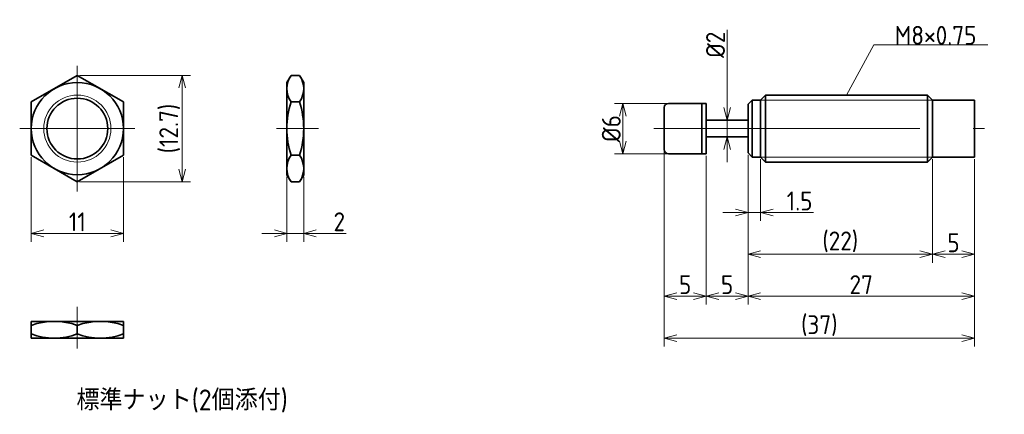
# Model space of a CAD drawing. Header units: millimetres. Extents: x 153 to 271, y 133 to 180.
import ezdxf

# ---------------------------------------------------------------- set-up
doc = ezdxf.new("R2010")
doc.units = ezdxf.units.MM
doc.header["$MEASUREMENT"] = 0
doc.linetypes.add('CENTER', pattern=[50.8, 31.75, -6.35, 6.35, -6.35])
doc.layers.get('0').update_dxf_attribs({"plot": 0})
doc.layers.add('図形', color=7, linetype='Continuous', lineweight=35)
doc.layers.add('寸法・文字', color=3, linetype='Continuous', lineweight=18)
doc.layers.get('0').off()
doc.styles.add('Dimension', font='isocp.shx', dxfattribs={"bigfont": 'bigfont.shx'})
doc.dimstyles.new('DXF用', dxfattribs={"dimscale": 0, "dimtxt": 4.5, "dimasz": 3, "dimexe": 2, "dimexo": 0.5, "dimgap": 0.5, "dimtad": 1, "dimdec": 3, "dimdsep": 46, "dimtxsty": 'Dimension', "dimblk": 'OPEN30', "dimcen": 2.5, "dimclrd": 3, "dimclre": 3, "dimclrt": 3, "dimazin": 2, "dimtfac": 1, "dimtdec": 3, "dimtmove": 0, "dimatfit": 3, "dimldrblk": 'OPEN30', "dimfxl": 1, "dimlwd": 18, "dimlwe": 18, "dimarcsym": 0})

# ---------------------------------------------------------------- blocks, each defined once
blk = doc.blocks.new('_Open30')
at = {"color": 0, "linetype": 'ByBlock', "lineweight": -2}
for p, q in [((-1, 0.268), (0, 0)), ((0, 0), (-1, -0.268)), ((0, 0), (-1, 0))]:
    blk.add_line(p, q, dxfattribs=at)
blk = doc.blocks.new('*D3')
at = {"layer": 'Defpoints', "color": 0}
for p in [(154.5, 164.32), (165.5, 164.32), (165.5, 155)]:
    blk.add_point(p, dxfattribs=at)
at = {"layer": '寸法・文字', "color": 3, "lineweight": 18}
for p, q in [((154.5, 164.07), (154.5, 154)), ((165.5, 164.07), (165.5, 154)), ((156, 155), (164, 155))]:
    blk.add_line(p, q, dxfattribs=at)
at = {"layer": '寸法・文字', "color": 3, "lineweight": 18, "xscale": 1.5, "yscale": 1.5, "zscale": 1.5, "rotation": 180}
blk.add_blockref('_Open30', (154.5, 155), dxfattribs=at)
at = {"layer": '寸法・文字', "color": 3, "lineweight": 18, "xscale": 1.5, "yscale": 1.5, "zscale": 1.5}
blk.add_blockref('_Open30', (165.5, 155), dxfattribs=at)
at = {"layer": '寸法・文字', "color": 3, "insert": (160, 156.37), "char_height": 2.25, "attachment_point": 5, "style": 'Dimension'}
blk.add_mtext('11', dxfattribs=at)
blk = doc.blocks.new('*D4')
at = {"layer": 'Defpoints', "color": 0}
for p in [(160, 173.850853), (160, 161.149147), (172.5, 161.149147)]:
    blk.add_point(p, dxfattribs=at)
at = {"layer": '寸法・文字', "color": 3, "lineweight": 18}
for p, q in [((160.25, 173.850853), (173.5, 173.850853)), ((172.5, 172.350853), (172.5, 162.649147)), ((160.25, 161.149147), (173.5, 161.149147))]:
    blk.add_line(p, q, dxfattribs=at)
at = {"layer": '寸法・文字', "color": 3, "lineweight": 18, "xscale": 1.5, "yscale": 1.5, "zscale": 1.5}
for p, rotation in [((172.5, 173.850853), 90), ((172.5, 161.149147), 270)]:
    blk.add_blockref('_Open30', p, dxfattribs=dict(at, rotation=rotation))
at = {"layer": '寸法・文字', "color": 3, "insert": (171.0125, 167.5), "char_height": 2.25, "attachment_point": 5, "rotation": 90, "style": 'Dimension'}
blk.add_mtext('(12.7)', dxfattribs=at)
blk = doc.blocks.new('*D5')
at = {"layer": 'Defpoints', "color": 0}
for p in [(185, 162), (187, 162), (187, 155)]:
    blk.add_point(p, dxfattribs=at)
at = {"layer": '寸法・文字', "color": 3, "lineweight": 18}
for p, q in [((185, 161.75), (185, 154)), ((187, 161.75), (187, 154)), ((183.5, 155), (182, 155)), ((185, 155), (187, 155)), ((188.5, 155), (192.05, 155))]:
    blk.add_line(p, q, dxfattribs=at)
at = {"layer": '寸法・文字', "color": 3, "lineweight": 18, "xscale": 1.5, "yscale": 1.5, "zscale": 1.5}
blk.add_blockref('_Open30', (185, 155), dxfattribs=at)
at = {"layer": '寸法・文字', "color": 3, "lineweight": 18, "xscale": 1.5, "yscale": 1.5, "zscale": 1.5, "rotation": 180}
blk.add_blockref('_Open30', (187, 155), dxfattribs=at)
at = {"layer": '寸法・文字', "color": 3, "insert": (191.25, 156.38), "char_height": 2.25, "attachment_point": 5, "style": 'Dimension'}
blk.add_mtext('2', dxfattribs=at)
blk = doc.blocks.new('*D6')
at = {"layer": 'Defpoints', "color": 0}
for p in [(230.5, 170.5), (225.07, 164.5), (230.5, 164.5)]:
    blk.add_point(p, dxfattribs=at)
at = {"layer": '寸法・文字', "color": 3, "lineweight": 18}
for p, q in [((230.25, 170.5), (224.07, 170.5)), ((225.07, 169), (225.07, 166)), ((230.25, 164.5), (224.07, 164.5))]:
    blk.add_line(p, q, dxfattribs=at)
at = {"layer": '寸法・文字', "color": 3, "lineweight": 18, "xscale": 1.5, "yscale": 1.5, "zscale": 1.5}
for p, rotation in [((225.07, 170.5), 90), ((225.07, 164.5), 270)]:
    blk.add_blockref('_Open30', p, dxfattribs=dict(at, rotation=rotation))
at = {"layer": '寸法・文字', "color": 3, "insert": (223.69, 167.5), "char_height": 2.25, "attachment_point": 5, "rotation": 90, "style": 'Dimension'}
blk.add_mtext('%%c6', dxfattribs=at)
blk = doc.blocks.new('*D7')
at = {"layer": 'Defpoints', "color": 0}
for p in [(237.5, 168.5), (237.5, 168.5), (237.5, 166.5)]:
    blk.add_point(p, dxfattribs=at)
at = {"layer": '寸法・文字', "color": 3, "lineweight": 18}
for p, q in [((237.5, 170), (237.5, 179.28)), ((237.5, 166.5), (237.5, 168.5)), ((237.5, 165), (237.5, 163.5))]:
    blk.add_line(p, q, dxfattribs=at)
at = {"layer": '寸法・文字', "color": 3, "lineweight": 18, "xscale": 1.5, "yscale": 1.5, "zscale": 1.5}
for p, rotation in [((237.5, 168.5), 270), ((237.5, 166.5), 90)]:
    blk.add_blockref('_Open30', p, dxfattribs=dict(at, rotation=rotation))
at = {"layer": '寸法・文字', "color": 3, "insert": (236.12, 177.5), "char_height": 2.25, "attachment_point": 5, "rotation": 90, "style": 'Dimension'}
blk.add_mtext('%%c2', dxfattribs=at)
blk = doc.blocks.new('*D8')
at = {"layer": 'Defpoints', "color": 0}
for p in [(262, 164.1), (267, 164.1), (262, 152.5)]:
    blk.add_point(p, dxfattribs=at)
at = {"layer": '寸法・文字', "color": 3, "lineweight": 18}
for p, q in [((262, 163.85), (262, 151.5)), ((267, 163.85), (267, 151.5)), ((265.5, 152.5), (263.5, 152.5))]:
    blk.add_line(p, q, dxfattribs=at)
at = {"layer": '寸法・文字', "color": 3, "lineweight": 18, "xscale": 1.5, "yscale": 1.5, "zscale": 1.5, "rotation": 180}
blk.add_blockref('_Open30', (262, 152.5), dxfattribs=at)
at = {"layer": '寸法・文字', "color": 3, "lineweight": 18, "xscale": 1.5, "yscale": 1.5, "zscale": 1.5}
blk.add_blockref('_Open30', (267, 152.5), dxfattribs=at)
at = {"layer": '寸法・文字', "color": 3, "insert": (264.5, 153.875), "char_height": 2.25, "attachment_point": 5, "style": 'Dimension'}
blk.add_mtext('5', dxfattribs=at)
blk = doc.blocks.new('*D9')
at = {"layer": 'Defpoints', "color": 0}
for p in [(240, 164.6), (262, 164.1), (240, 152.5)]:
    blk.add_point(p, dxfattribs=at)
at = {"layer": '寸法・文字', "color": 3, "lineweight": 18}
for p, q in [((240, 164.35), (240, 151.5)), ((262, 163.85), (262, 151.5)), ((260.5, 152.5), (241.5, 152.5))]:
    blk.add_line(p, q, dxfattribs=at)
at = {"layer": '寸法・文字', "color": 3, "lineweight": 18, "xscale": 1.5, "yscale": 1.5, "zscale": 1.5, "rotation": 180}
blk.add_blockref('_Open30', (240, 152.5), dxfattribs=at)
at = {"layer": '寸法・文字', "color": 3, "lineweight": 18, "xscale": 1.5, "yscale": 1.5, "zscale": 1.5}
blk.add_blockref('_Open30', (262, 152.5), dxfattribs=at)
at = {"layer": '寸法・文字', "color": 3, "insert": (251, 153.9875), "char_height": 2.25, "attachment_point": 5, "style": 'Dimension'}
blk.add_mtext('(22)', dxfattribs=at)
blk = doc.blocks.new('*D10')
at = {"layer": 'Defpoints', "color": 0}
for p in [(240, 164.6), (241.5, 164.1), (241.5, 157.49)]:
    blk.add_point(p, dxfattribs=at)
at = {"layer": '寸法・文字', "color": 3, "lineweight": 18}
for p, q in [((240, 164.35), (240, 156.49)), ((241.5, 163.85), (241.5, 156.49)), ((238.5, 157.49), (237, 157.49)), ((240, 157.49), (241.5, 157.49)), ((243, 157.49), (247.79, 157.49))]:
    blk.add_line(p, q, dxfattribs=at)
at = {"layer": '寸法・文字', "color": 3, "lineweight": 18, "xscale": 1.5, "yscale": 1.5, "zscale": 1.5}
blk.add_blockref('_Open30', (240, 157.49), dxfattribs=at)
at = {"layer": '寸法・文字', "color": 3, "lineweight": 18, "xscale": 1.5, "yscale": 1.5, "zscale": 1.5, "rotation": 180}
blk.add_blockref('_Open30', (241.5, 157.49), dxfattribs=at)
at = {"layer": '寸法・文字', "color": 3, "insert": (246.15, 158.86), "char_height": 2.25, "attachment_point": 5, "style": 'Dimension'}
blk.add_mtext('1.5', dxfattribs=at)
blk = doc.blocks.new('*D11')
at = {"layer": 'Defpoints', "color": 0}
for p in [(235, 164.5), (240, 164.6), (235, 147.5)]:
    blk.add_point(p, dxfattribs=at)
at = {"layer": '寸法・文字', "color": 3, "lineweight": 18}
for p, q in [((235, 164.25), (235, 146.5)), ((240, 164.35), (240, 146.5)), ((238.5, 147.5), (236.5, 147.5))]:
    blk.add_line(p, q, dxfattribs=at)
at = {"layer": '寸法・文字', "color": 3, "lineweight": 18, "xscale": 1.5, "yscale": 1.5, "zscale": 1.5, "rotation": 180}
blk.add_blockref('_Open30', (235, 147.5), dxfattribs=at)
at = {"layer": '寸法・文字', "color": 3, "lineweight": 18, "xscale": 1.5, "yscale": 1.5, "zscale": 1.5}
blk.add_blockref('_Open30', (240, 147.5), dxfattribs=at)
at = {"layer": '寸法・文字', "color": 3, "insert": (237.5, 148.875), "char_height": 2.25, "attachment_point": 5, "style": 'Dimension'}
blk.add_mtext('5', dxfattribs=at)
blk = doc.blocks.new('*D12')
at = {"layer": 'Defpoints', "color": 0}
for p in [(230, 165), (235, 164.5), (230, 147.5)]:
    blk.add_point(p, dxfattribs=at)
at = {"layer": '寸法・文字', "color": 3, "lineweight": 18}
for p, q in [((230, 164.75), (230, 146.5)), ((235, 164.25), (235, 146.5)), ((233.5, 147.5), (231.5, 147.5))]:
    blk.add_line(p, q, dxfattribs=at)
at = {"layer": '寸法・文字', "color": 3, "lineweight": 18, "xscale": 1.5, "yscale": 1.5, "zscale": 1.5, "rotation": 180}
blk.add_blockref('_Open30', (230, 147.5), dxfattribs=at)
at = {"layer": '寸法・文字', "color": 3, "lineweight": 18, "xscale": 1.5, "yscale": 1.5, "zscale": 1.5}
blk.add_blockref('_Open30', (235, 147.5), dxfattribs=at)
at = {"layer": '寸法・文字', "color": 3, "insert": (232.5, 148.875), "char_height": 2.25, "attachment_point": 5, "style": 'Dimension'}
blk.add_mtext('5', dxfattribs=at)
blk = doc.blocks.new('*D13')
at = {"layer": 'Defpoints', "color": 0}
for p in [(230, 165), (267, 164.1), (267, 142.5)]:
    blk.add_point(p, dxfattribs=at)
at = {"layer": '寸法・文字', "color": 3, "lineweight": 18}
for p, q in [((230, 164.75), (230, 141.5)), ((267, 163.85), (267, 141.5)), ((231.5, 142.5), (265.5, 142.5))]:
    blk.add_line(p, q, dxfattribs=at)
at = {"layer": '寸法・文字', "color": 3, "lineweight": 18, "xscale": 1.5, "yscale": 1.5, "zscale": 1.5, "rotation": 180}
blk.add_blockref('_Open30', (230, 142.5), dxfattribs=at)
at = {"layer": '寸法・文字', "color": 3, "lineweight": 18, "xscale": 1.5, "yscale": 1.5, "zscale": 1.5}
blk.add_blockref('_Open30', (267, 142.5), dxfattribs=at)
at = {"layer": '寸法・文字', "color": 3, "insert": (248.5, 143.9875), "char_height": 2.25, "attachment_point": 5, "style": 'Dimension'}
blk.add_mtext('(37)', dxfattribs=at)
blk = doc.blocks.new('*D14')
at = {"layer": 'Defpoints', "color": 0}
for p in [(240, 164.6), (267, 164.1), (267, 147.5)]:
    blk.add_point(p, dxfattribs=at)
at = {"layer": '寸法・文字', "color": 3, "lineweight": 18}
for p, q in [((240, 164.35), (240, 146.5)), ((267, 163.85), (267, 146.5)), ((241.5, 147.5), (265.5, 147.5))]:
    blk.add_line(p, q, dxfattribs=at)
at = {"layer": '寸法・文字', "color": 3, "lineweight": 18, "xscale": 1.5, "yscale": 1.5, "zscale": 1.5, "rotation": 180}
blk.add_blockref('_Open30', (240, 147.5), dxfattribs=at)
at = {"layer": '寸法・文字', "color": 3, "lineweight": 18, "xscale": 1.5, "yscale": 1.5, "zscale": 1.5}
blk.add_blockref('_Open30', (267, 147.5), dxfattribs=at)
at = {"layer": '寸法・文字', "color": 3, "insert": (253.5, 148.88), "char_height": 2.25, "attachment_point": 5, "style": 'Dimension'}
blk.add_mtext('27', dxfattribs=at)

msp = doc.modelspace()

# ---------------------------------------------------------------- linework, layer by layer
at = {"layer": '図形', "color": 3, "linetype": 'CENTER', "lineweight": 18}
for p, q in [((160, 175), (160, 160)), ((153.125, 167.5), (166.875, 167.5)), ((183.75, 167.5), (188.75, 167.5)), ((228.75, 167.5), (268.2183, 167.5)), ((160, 141.25), (160, 146.25))]:
    msp.add_line(p, q, dxfattribs=at)
at = {"layer": '図形'}
for p, q in [((160, 173.8509), (154.5, 170.6754)), ((165.5, 170.6754), (160, 173.8509)), ((185, 173), (185.4912, 173.8509)), ((185.4912, 173.8509), (186.5088, 173.8509)), ((187, 173), (186.5088, 173.8509)), ((185, 162), (185, 173)), ((187, 162), (187, 173)), ((241.5, 170.9), (242.1, 171.5)), ((242.1, 171.5), (261.4, 171.5)), ((242.1, 163.5), (242.1, 171.5)), ((261.4, 163.5), (261.4, 171.5)), ((262, 170.9), (261.4, 171.5)), ((154.5, 170.6754), (154.5, 164.3246)), ((165.5, 164.3246), (165.5, 170.6754)), ((185.4912, 170.6754), (186.5088, 170.6754)), ((235, 170.5), (230.5, 170.5)), ((234.5, 164.5), (234.5, 170.5)), ((235, 164.5), (235, 170.5)), ((240.5, 170.9), (240, 170.4)), ((240, 164.6), (240, 170.4)), ((240.5, 164.1), (240.5, 170.9)), ((240.5, 170.9), (241.5, 170.9)), ((241.5, 164.1), (241.5, 170.9)), ((262, 170.9), (267, 170.9)), ((262, 164.1), (262, 170.9)), ((267, 164.1), (267, 170.9)), ((230, 165), (230, 170)), ((240, 168.5), (235, 168.5)), ((240, 166.5), (235, 166.5)), ((235, 164.5), (230.5, 164.5)), ((240.5, 164.1), (240, 164.6)), ((154.5, 164.3246), (160, 161.1491)), ((160, 161.1491), (165.5, 164.3246)), ((185.4912, 164.3246), (186.5088, 164.3246)), ((240.5, 164.1), (241.5, 164.1)), ((241.5, 164.1), (242.1, 163.5)), ((242.1, 163.5), (261.4, 163.5)), ((262, 164.1), (261.4, 163.5)), ((262, 164.1), (267, 164.1)), ((185, 162), (185.4912, 161.1491)), ((185.4912, 161.1491), (186.5088, 161.1491)), ((187, 162), (186.5088, 161.1491)), ((165.5, 144.5), (154.5, 144.5)), ((154.5, 144.5), (154.5, 142.5)), ((165.5, 144.5), (165.5, 142.5)), ((160, 142.9912), (160, 144.0088)), ((165.5, 142.5), (154.5, 142.5))]:
    msp.add_line(p, q, dxfattribs=at)
at = {"layer": '図形', "color": 3, "lineweight": 18}
for p, q in [((241.5, 170.9), (262, 170.9)), ((241.5, 164.1), (262, 164.1))]:
    msp.add_line(p, q, dxfattribs=at)
at = {"layer": '図形'}
for radius in [5.5, 3.625]:
    msp.add_circle((160, 167.5), radius, dxfattribs=at)
at = {"layer": '図形', "color": 3, "lineweight": 18}
msp.add_circle((160, 167.5), 4, dxfattribs=at)
at = {"layer": '図形'}
for centre, radius, start, end in [((187.8114, 172.2631), 2.8114, 145.615751, 214.384248), ((184.1886, 172.2631), 2.8114, 325.615752, 34.384249), ((195.5088, 167.5), 10.5088, 162.412046, 197.587954), ((176.4912, 167.5), 10.5088, 342.412046, 17.587954), ((230.5, 170), 0.5, 90, 180), ((230.5, 165), 0.5, 180, 270), ((187.8114, 162.7369), 2.8114, 145.615752, 214.384249), ((184.1886, 162.7369), 2.8114, 325.615751, 34.384248), ((157.25, 136.557), 7.943, 69.743841, 110.256159), ((162.75, 136.557), 7.943, 69.743841, 110.256159), ((157.25, 150.443), 7.943, 249.743841, 290.256159), ((162.75, 150.443), 7.943, 249.743841, 290.256159)]:
    msp.add_arc(centre, radius, start, end, dxfattribs=at)

# ---------------------------------------------------------------- texts
at = {"layer": '寸法・文字', "color": 3, "insert": (257.5, 177.5), "char_height": 2.25, "attachment_point": 7, "style": 'Dimension'}
msp.add_mtext('M8×0.75', dxfattribs=at)
at = {"layer": '寸法・文字', "insert": (172.5, 135), "char_height": 2.5, "width": 38.75, "attachment_point": 5, "style": 'Dimension'}
msp.add_mtext('標準ナット(2個添付)', dxfattribs=at)

# ---------------------------------------------------------------- dimensions: what is measured, and where the dimension line sits
at = {"layer": '寸法・文字'}
for base, p1, p2, text, override, picture, middle in [((237.5, 168.5), (237.5, 166.5), (237.5, 168.5), '%%c<>', {"dimscale": 0.5, "dimse1": 1, "dimse2": 1}, '*D7', (237.5, 177.5)), ((172.5, 161.1491), (160, 173.8509), (160, 161.1491), '(<>)', {"dimscale": 0.5, "dimdec": 1}, '*D4', (172.5, 167.5))]:
    dim = msp.add_linear_dim(base=base, p1=p1, p2=p2, angle=90, text=text, dimstyle='DXF用', override=override, dxfattribs=at)
    dim.commit()
    dim.dimension.update_dxf_attribs({"geometry": picture, "text_midpoint": middle, "dimtype": 160})
dim = msp.add_linear_dim(base=(225.0656, 164.5), p1=(230.5, 170.5), p2=(230.5, 164.5), angle=90, text='%%c<>', dimstyle='DXF用', override={"dimscale": 0.5}, dxfattribs=at)
dim.commit()
dim.dimension.update_dxf_attribs({"geometry": '*D6', "text_midpoint": (223.6906, 167.5)})
for base, p1, p2, picture, middle in [((230, 147.5), (235, 164.5), (230, 165), '*D12', (232.5, 147.5)), ((235, 147.5), (240, 164.6), (235, 164.5), '*D11', (237.5, 147.5)), ((267, 147.5), (240, 164.6), (267, 164.1), '*D14', (253.5, 147.5)), ((165.5, 155), (154.5, 164.3246), (165.5, 164.3246), '*D3', (160, 155)), ((262, 152.5), (267, 164.1), (262, 164.1), '*D8', (264.5, 152.5)), ((187, 155), (185, 162), (187, 162), '*D5', (191.25, 155))]:
    dim = msp.add_linear_dim(base=base, p1=p1, p2=p2, dimstyle='DXF用', override={"dimscale": 0.5}, dxfattribs=at)
    dim.commit()
    dim.dimension.update_dxf_attribs({"geometry": picture, "text_midpoint": middle, "dimtype": 160})
for base, p1, p2, picture, middle in [((267, 142.5), (230, 165), (267, 164.1), '*D13', (248.5, 142.5)), ((240, 152.5), (262, 164.1), (240, 164.6), '*D9', (251, 152.5))]:
    dim = msp.add_linear_dim(base=base, p1=p1, p2=p2, text='(<>)', dimstyle='DXF用', override={"dimscale": 0.5}, dxfattribs=at)
    dim.commit()
    dim.dimension.update_dxf_attribs({"geometry": picture, "text_midpoint": middle, "dimtype": 160})
dim = msp.add_linear_dim(base=(241.5, 157.4865), p1=(240, 164.6), p2=(241.5, 164.1), dimstyle='DXF用', override={"dimscale": 0.5}, dxfattribs=at)
dim.commit()
dim.dimension.update_dxf_attribs({"geometry": '*D10', "text_midpoint": (246.1466, 158.8615)})

# ---------------------------------------------------------------- leaders
at = {"layer": '寸法・文字', "annotation_type": 0, "has_hookline": 1, "hookline_direction": 0, "text_width": 11.1182}
msp.add_leader([(251.75, 171.5), (255, 177.5), (257.5, 177.5)], dimstyle='DXF用', override={"dimscale": 0.5, "dimgap": 0}, dxfattribs=at)

doc.saveas('drawing.dxf')
